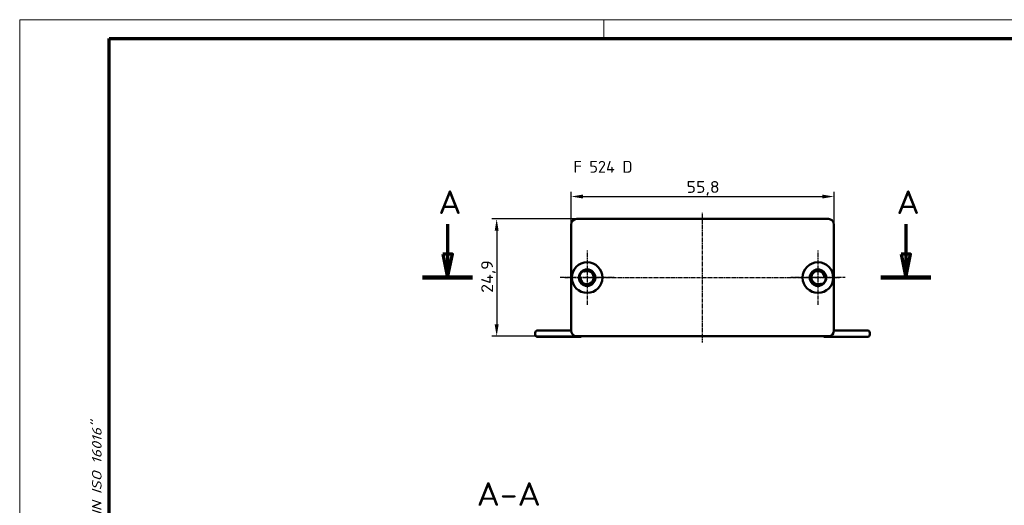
# Model space of a CAD drawing. Header units: millimetres. Extents: x 1 to 419, y 1 to 296.
# Tile 4 of 5: x 1 to 210, y 193 to 296. Entities that reach past the tile are written whole.
import ezdxf

# ---------------------------------------------------------------- set-up
doc = ezdxf.new("R2010")
doc.units = ezdxf.units.MM
doc.linetypes.add('CHAIN', pattern=[0.3543, 0.2362, -0.0295, 0.0591, -0.0295])
doc.linetypes.add('DASH_DOT', pattern=[0.37, 0.24, -0.06, 0.01, -0.06])
doc.layers.get('0').update_dxf_attribs({"lineweight": 25})
for name, color, linetype, lineweight in [('Bemaßung (ISO)', 1, 'Continuous', 25), ('Mittellinie (ISO)', 1, 'DASH_DOT', 25), ('Mittelpunktmarkierung (ISO)', 1, 'DASH_DOT', 25), ('Rahmen (ISO)', 7, 'Continuous', 70), ('Schnittlinie (ISO)', 3, 'CHAIN', 70), ('Sichtbar (ISO)', 7, 'Continuous', 50), ('Symbol (ISO)', 1, 'Continuous', 25)]:
    doc.layers.add(name, color=color, linetype=linetype, lineweight=lineweight)
doc.styles.add('2_5', font='isocpeur.ttf', dxfattribs={"width": 1.1})
doc.styles.add('5', font='isocpeur.ttf', dxfattribs={"width": 1.1})
doc.styles.add('Notiztext (DIN)', font='isocpeur.ttf', dxfattribs={"width": 1.1})
doc.dimstyles.new('Standard (DIN)', dxfattribs={"dimtxt": 2.5, "dimasz": 2.5, "dimexe": 1, "dimexo": 0, "dimgap": 0.2, "dimtad": 1, "dimdec": 6, "dimrnd": 1e-08, "dimtxsty": '2_5', "dimcen": 0.09, "dimdle": 7, "dimclrd": 256, "dimclre": 256, "dimclrt": 5, "dimadec": 6, "dimazin": 2, "dimtfac": 0.72, "dimtmove": 0, "dimatfit": 3, "dimfxl": 1, "dimtolj": 1, "dimlwd": -1, "dimlwe": -1, "dimarcsym": 0})

# ---------------------------------------------------------------- blocks, each defined once
blk = doc.blocks.new('Ränder Bopla-A3-Rahmen')
at = {"color": 1, "linetype": 'Continuous', "lineweight": 18}
for p, q in [((1, 296), (419, 296)), ((1, 1), (1, 296)), ((125, 296), (125, 292))]:
    blk.add_line(p, q, dxfattribs=at)
at = {"color": 3, "linetype": 'Continuous', "lineweight": 70}
for p, q in [((20, 292), (415, 292)), ((20, 5), (20, 292))]:
    blk.add_line(p, q, dxfattribs=at)
at = {"layer": 'Rahmen (ISO)', "color": 1, "insert": (19, 55), "char_height": 2.03, "width": 168.977, "attachment_point": 7, "rotation": 90, "style": 'Notiztext (DIN)'}
blk.add_mtext('\\fISOCPEUR|b0|i0;\\W1.20;\\H2.0300;"Schutzvermerk nach DIN ISO 16016 beachten" \\fISOCPEUR|b0|i1;\\W1.20;\\H2.0300;"Please pay attention to copyright note DIN ISO 16016"', dxfattribs=at)
blk = doc.blocks.new('2DTransSchnitt0')
at = {"layer": 'Schnittlinie (ISO)', "linetype": 'Continuous'}
for p, q in [((91.84, 252.58), (91.84, 246.26)), ((189.11, 252.58), (189.11, 246.26)), ((90.84, 246.26), (91.84, 241.26)), ((92.84, 246.26), (90.84, 246.26)), ((91.84, 246.26), (91.84, 241.26)), ((91.84, 241.26), (92.84, 246.26)), ((188.11, 246.26), (189.11, 241.26)), ((190.11, 246.26), (188.11, 246.26)), ((189.11, 246.26), (189.11, 241.26)), ((189.11, 241.26), (190.11, 246.26))]:
    blk.add_line(p, q, dxfattribs=at)
at = {"layer": 'Schnittlinie (ISO)', "linetype": 'Continuous', "lineweight": 140}
for p, q in [((86.53, 241.26), (97.14, 241.26)), ((183.81, 241.26), (194.42, 241.26))]:
    blk.add_line(p, q, dxfattribs=at)
at = {"layer": 'Schnittlinie (ISO)', "linetype": 'Continuous', "flags": 128}
for points in [[(90.84, 246.26), (91.84, 241.26), (92.84, 246.26), (90.84, 246.26)], [(188.11, 246.26), (189.11, 241.26), (190.11, 246.26), (188.11, 246.26)]]:
    blk.add_lwpolyline(points, dxfattribs=at)
at = {"layer": 'Schnittlinie (ISO)'}
for points in [[(90.84, 246.26), (91.84, 241.26), (92.84, 246.26), (90.84, 246.26)], [(188.11, 246.26), (189.11, 241.26), (190.11, 246.26), (188.11, 246.26)]]:
    blk.add_solid(points, dxfattribs=at)
at = {"layer": 'Schnittlinie (ISO)', "char_height": 5, "attachment_point": 7, "style": '5'}
for insert in [(89.84, 254.76), (187.11, 254.76)]:
    blk.add_mtext('A', dxfattribs=dict(at, insert=insert))
blk = doc.blocks.new('*D10')
at = {"layer": 'Bemaßung (ISO)'}
for p, q in [((118.05, 252.51), (118.05, 259.47)), ((173.85, 252.51), (173.85, 259.47)), ((120.55, 258.47), (171.35, 258.47))]:
    blk.add_line(p, q, dxfattribs=at)
for points in [[(120.55, 258.88), (120.55, 258.05), (118.05, 258.47)], [(171.35, 258.88), (171.35, 258.05), (173.85, 258.47)]]:
    blk.add_solid(points, dxfattribs=at)
at = {"layer": 'Defpoints', "color": 0}
for p in [(173.85, 258.47), (118.05, 252.51), (173.85, 252.51)]:
    blk.add_point(p, dxfattribs=at)
at = {"layer": 'Bemaßung (ISO)', "color": 5, "insert": (142.55, 258.67), "char_height": 2.5, "attachment_point": 7, "style": '2_5'}
blk.add_mtext('\\A1;55,8', dxfattribs=at)
blk = doc.blocks.new('*D11')
at = {"layer": 'Bemaßung (ISO)'}
for p, q in [((119.25, 253.71), (101.25, 253.71)), ((102.25, 251.21), (102.25, 231.31)), ((119.25, 228.81), (101.25, 228.81))]:
    blk.add_line(p, q, dxfattribs=at)
for points in [[(101.83, 251.21), (102.66, 251.21), (102.25, 253.71)], [(101.83, 231.31), (102.66, 231.31), (102.25, 228.81)]]:
    blk.add_solid(points, dxfattribs=at)
at = {"layer": 'Defpoints', "color": 0}
for p in [(119.25, 253.71), (102.25, 228.81), (119.25, 228.81)]:
    blk.add_point(p, dxfattribs=at)
at = {"layer": 'Bemaßung (ISO)', "color": 5, "insert": (102.05, 238.03), "char_height": 2.5, "attachment_point": 7, "rotation": 90, "style": '2_5'}
blk.add_mtext('\\A1;24,9', dxfattribs=at)

msp = doc.modelspace()

# ---------------------------------------------------------------- linework, layer by layer
at = {"layer": 'Mittellinie (ISO)', "linetype": 'CHAIN'}
for p, q in [((145.947321, 227.5082045), (145.947321, 255.0082045)), ((116.747321, 241.2582045), (175.147321, 241.2582045))]:
    msp.add_line(p, q, dxfattribs=at)
at = {"layer": 'Mittelpunktmarkierung (ISO)', "linetype": 'CHAIN'}
for p, q in [((121.447321, 247.0082045), (121.447321, 235.5082045)), ((170.447321, 247.0082045), (170.447321, 235.5082045)), ((127.197321, 241.2582045), (115.697321, 241.2582045)), ((176.197321, 241.2582045), (164.697321, 241.2582045))]:
    msp.add_line(p, q, dxfattribs=at)
at = {"layer": 'Sichtbar (ISO)'}
for p, q in [((119.247321, 253.7082045), (172.647321, 253.7082045)), ((118.047321, 230.0082045), (118.047321, 252.5082045)), ((173.847321, 252.5082045), (173.847321, 230.0082045)), ((120.6535956, 242.6329772), (120.572321, 242.7737489)), ((119.697321, 241.2582045), (119.8598702, 241.2582045)), ((172.197321, 241.2582045), (172.0347717, 241.2582045)), ((171.2410464, 239.8834318), (171.322321, 239.74266)), ((110.947321, 230.0582045), (117.797321, 230.0582045)), ((180.947321, 230.0582045), (174.097321, 230.0582045)), ((110.447321, 229.1582045), (110.447321, 229.5582045)), ((119.947321, 228.6582045), (110.947321, 228.6582045)), ((172.647321, 228.8082045), (119.247321, 228.8082045)), ((171.947321, 228.6582045), (180.947321, 228.6582045)), ((181.447321, 229.1582045), (181.447321, 229.5582045))]:
    msp.add_line(p, q, dxfattribs=at)
for centre, radius in [((121.447321, 241.2582045), 3.25), ((121.447321, 241.2582045), 1.75), ((170.447321, 241.2582045), 3.25), ((170.447321, 241.2582045), 1.75)]:
    msp.add_circle(centre, radius, dxfattribs=at)
for centre, radius, start, end in [((119.247321, 252.5082045), 1.2, 90, 180), ((172.647321, 252.5082045), 1.2, 0, 90), ((121.447321, 241.2582045), 1.65, 126.206267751, 173.793732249), ((121.447321, 241.2582045), 1.4, 187.180755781, 112.819244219), ((120.3545372, 242.7509615), 0.2, 306.206267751, 3.485824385), ((120.8268006, 242.7329772), 0.2, 210, 292.819244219), ((170.447321, 241.2582045), 1.4, 7.180755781, 292.819244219), ((119.6081635, 241.4582045), 0.2, 296.514175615, 353.793732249), ((119.8598702, 241.0582045), 0.2, 7.180755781, 90), ((170.447321, 241.2582045), 1.65, 306.206267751, 353.793732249), ((172.0347717, 241.4582045), 0.2, 187.180755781, 270), ((172.2864784, 241.0582045), 0.2, 116.514175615, 173.793732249), ((171.0678413, 239.7834318), 0.2, 30, 112.819244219), ((171.5401047, 239.7654474), 0.2, 126.206267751, 183.485824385), ((110.947321, 229.5582045), 0.5, 90, 180), ((117.797321, 230.5582045), 0.5, 270, 300), ((119.247321, 230.0082045), 1.2, 180, 270), ((172.647321, 230.0082045), 1.2, 270, 0), ((174.097321, 230.5582045), 0.5, 240, 270), ((180.947321, 229.5582045), 0.5, 0, 90), ((110.947321, 229.1582045), 0.5, 180, 270), ((119.947321, 229.1582045), 0.5, 270, 315.572995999), ((171.947321, 229.1582045), 0.5, 224.427004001, 270), ((180.947321, 229.1582045), 0.5, 270, 0)]:
    msp.add_arc(centre, radius, start, end, dxfattribs=at)

# ---------------------------------------------------------------- block references
msp.add_blockref('Ränder Bopla-A3-Rahmen', (0, 0))
at = {"layer": 'Schnittlinie (ISO)'}
msp.add_blockref('2DTransSchnitt0', (0, 0), dxfattribs=at)

# ---------------------------------------------------------------- texts
at = {"layer": 'Symbol (ISO)', "color": 5, "insert": (118.538919, 266.0319199), "char_height": 2.5, "width": 13.453154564, "attachment_point": 1, "style": 'Notiztext (DIN)'}
msp.add_mtext('{\\fISOCPEUR|b0|i0;F 524 D}', dxfattribs=at)
at = {"layer": 'Symbol (ISO)', "color": 3, "insert": (97.9862512, 192.8264821), "char_height": 5, "attachment_point": 7, "style": '5'}
msp.add_mtext('A-A', dxfattribs=at)

# ---------------------------------------------------------------- dimensions: what is measured, and where the dimension line sits
at = {"layer": 'Bemaßung (ISO)'}
dim = msp.add_linear_dim(base=(173.847321, 258.4668527), p1=(118.047321, 252.5082045), p2=(173.847321, 252.5082045), dimstyle='Standard (DIN)', override={"dimgap": 0.2, "dimdec": 6, "dimtol": 0, "dimlim": 0, "dimtp": 0, "dimtm": 0, "dimtdec": 2, "dimtofl": 0, "dimatfit": 1}, dxfattribs=at)
dim.commit()
dim.dimension.update_dxf_attribs({"geometry": '*D10', "text_midpoint": (145.6395226, 258.4668527), "dimtype": 160})
dim = msp.add_linear_dim(base=(102.247321, 228.8082045), p1=(119.247321, 253.7082045), p2=(119.247321, 228.8082045), angle=270, dimstyle='Standard (DIN)', override={"dimgap": 0.2, "dimdec": 6, "dimtol": 0, "dimlim": 0, "dimtp": 0, "dimtm": 0, "dimtdec": 2, "dimtofl": 0, "dimatfit": 1}, dxfattribs=at)
dim.commit()
dim.dimension.update_dxf_attribs({"geometry": '*D11', "text_midpoint": (102.247321, 241.2582045), "dimtype": 160})

doc.saveas('drawing.dxf')
